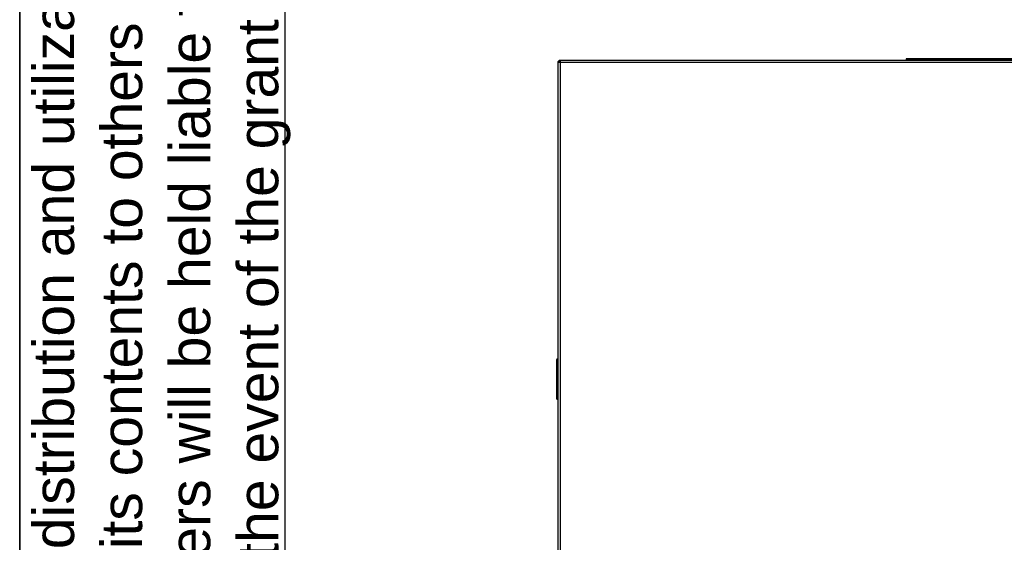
# Model space of a CAD drawing. Header units: millimetres. Extents: x 0 to 200, y 0 to 287.
# Tile 48 of 67: x 10 to 58, y 216 to 241. Entities that reach past the tile are written whole.
import ezdxf
from ezdxf.enums import TextEntityAlignment as Align

# ---------------------------------------------------------------- set-up
doc = ezdxf.new("R2010")
doc.units = ezdxf.units.MM
for name, color, linetype in [('148.256_BW4C_CTM', 7, 'Continuous'), ('Défaut', 7, 'Continuous'), ('Marges', 7, 'Continuous'), ('Standard', 7, 'Continuous')]:
    doc.layers.add(name, color=color, linetype=linetype)
doc.styles.add('SEACAD_Arial', font='arial.ttf')
doc.dimstyles.new('ISO_(mm)', dxfattribs={"dimtxt": 3, "dimasz": 3, "dimexe": 1.5, "dimexo": 0, "dimgap": 0.75, "dimtad": 1, "dimdec": 0, "dimlfac": 10, "dimtxsty": 'SEACAD_Arial', "dimblk1": '_SE_FILLED', "dimblk2": '_SE_FILLED', "dimsah": 1, "dimcen": 1.5, "dimadec": 0, "dimazin": 0, "dimtfac": 0.5, "dimtmove": 0, "dimatfit": 3, "dimfxl": 1, "dimarcsym": 0})

# ---------------------------------------------------------------- blocks, each defined once
blk = doc.blocks.new('SE')
at = {"layer": '148.256_BW4C_CTM', "color": 7, "linetype": 'Continuous'}
for p, q in [((36.368, 239.192), (36.348, 239.192)), ((36.348, 239.192), (36.348, 200.662)), ((36.368, 200.862), (36.368, 239.212)), ((36.468, 239.212), (36.368, 239.212)), ((36.466, 239.31), (36.467, 239.31)), ((36.466, 239.23), (36.467, 239.23)), ((36.467, 239.31), (36.467, 239.23)), ((36.467, 239.31), (36.468, 239.31)), ((36.467, 239.23), (36.468, 239.23)), ((36.468, 239.212), (36.468, 239.312)), ((64.018, 239.312), (36.468, 239.312)), ((64.018, 239.212), (36.468, 239.212)), ((36.468, 239.212), (36.468, 200.862)), ((53.418, 239.38), (53.418, 239.312)), ((53.738, 239.38), (53.738, 239.39)), ((62.538, 239.39), (53.738, 239.39)), ((62.538, 239.38), (53.738, 239.38)), ((53.738, 239.38), (53.738, 239.312)), ((36.283, 224.651), (36.283, 222.773)), ((36.333, 224.701), (36.333, 224.652)), ((36.333, 224.701), (36.348, 224.701)), ((36.333, 224.652), (36.333, 222.772)), ((36.333, 224.652), (36.348, 224.652)), ((36.282, 223.999), (36.283, 223.999)), ((36.282, 223.999), (36.282, 223.935)), ((36.282, 223.935), (36.283, 223.935)), ((36.282, 223.935), (36.282, 223.725)), ((36.282, 223.705), (36.283, 223.705)), ((36.282, 223.702), (36.283, 223.702)), ((36.282, 223.699), (36.283, 223.699)), ((36.282, 223.656), (36.282, 223.654)), ((36.282, 223.656), (36.282, 223.655)), ((36.283, 223.655), (36.282, 223.655)), ((36.282, 223.654), (36.283, 223.654)), ((36.282, 223.654), (36.282, 223.628)), ((36.282, 223.628), (36.283, 223.628)), ((36.282, 223.628), (36.282, 223.627)), ((36.282, 223.628), (36.283, 223.628)), ((36.282, 223.628), (36.282, 223.628)), ((36.282, 223.627), (36.283, 223.627)), ((36.282, 223.614), (36.283, 223.614)), ((36.282, 223.614), (36.282, 223.609)), ((36.282, 223.609), (36.283, 223.609)), ((36.282, 223.609), (36.282, 223.604)), ((36.282, 223.604), (36.283, 223.604)), ((36.282, 223.545), (36.283, 223.545)), ((36.282, 223.545), (36.282, 223.538)), ((36.282, 223.538), (36.283, 223.538)), ((36.282, 223.53), (36.283, 223.53)), ((36.282, 223.352), (36.283, 223.352)), ((36.282, 223.345), (36.283, 223.345)), ((36.282, 223.345), (36.282, 223.338)), ((36.282, 223.338), (36.283, 223.338)), ((36.282, 223.278), (36.283, 223.278)), ((36.282, 223.278), (36.282, 223.274)), ((36.282, 223.274), (36.283, 223.274)), ((36.282, 223.274), (36.282, 223.273)), ((36.282, 223.266), (36.282, 223.273)), ((36.282, 223.269), (36.283, 223.269)), ((36.282, 223.266), (36.283, 223.266)), ((36.282, 223.266), (36.282, 223.265)), ((36.282, 223.265), (36.283, 223.265)), ((36.282, 223.265), (36.282, 223.246)), ((36.283, 223.628), (36.283, 223.628)), ((36.282, 223.246), (36.283, 223.246)), ((36.282, 223.246), (36.282, 223.215)), ((36.282, 223.215), (36.283, 223.215)), ((36.282, 223.215), (36.282, 223.212)), ((36.282, 223.212), (36.283, 223.212)), ((36.282, 223.212), (36.282, 223.21)), ((36.282, 223.21), (36.283, 223.21)), ((36.282, 223.19), (36.283, 223.19)), ((36.282, 223.19), (36.282, 223.188)), ((36.282, 223.188), (36.283, 223.188)), ((36.282, 223.188), (36.282, 223.186)), ((36.282, 223.186), (36.283, 223.186)), ((36.282, 223.173), (36.283, 223.173)), ((36.282, 223.172), (36.283, 223.172)), ((36.282, 223.172), (36.282, 223.171)), ((36.282, 223.171), (36.283, 223.171)), ((36.282, 223.164), (36.282, 223.062)), ((36.282, 223.062), (36.283, 223.062)), ((36.333, 222.772), (36.333, 222.723)), ((36.333, 222.772), (36.348, 222.772)), ((36.333, 222.723), (36.348, 222.723))]:
    blk.add_line(p, q, dxfattribs=at)
for centre, radius, start, end in [((36.468, 239.192), 0.12, 90, 180), ((36.466, 239.212), 0.098, 90, 180), ((36.466, 239.212), 0.018, 90, 180), ((53.428, 239.38), 0.01, 90, 180), ((36.333, 224.651), 0.05, 90.5, 180), ((36.319, 224.137), 0.515, 88.4542, 93.971), ((36.333, 222.773), 0.05, 180, 269.5), ((36.317, 223.192), 0.42, 265.4017, 272.1731)]:
    blk.add_arc(centre, radius, start, end, dxfattribs=at)
for centre, major_axis in [((53.738, 239.38), (0.32, 0)), ((53.738, 239.39), (0.31, 0))]:
    blk.add_ellipse(centre, major_axis=major_axis, ratio=0.000051, start_param=1.570796, end_param=3.141593, dxfattribs=at)
blk = doc.blocks.new('DMBLK4')
at = {"layer": 'Standard', "linetype": 'Continuous'}
for points in [[(109.461, 252.576), (108.961, 255.576), (108.461, 252.576)], [(109.461, 194.012), (108.461, 194.012), (108.961, 191.012)]]:
    blk.add_hatch(color=7, dxfattribs=at).paths.add_polyline_path(points)
at = {"layer": 'Standard', "color": 7, "linetype": 'Continuous'}
for p, q in [((75.903, 255.576), (110.461, 255.576)), ((108.961, 255.576), (108.961, 191.012)), ((39.288, 191.012), (110.461, 191.012))]:
    blk.add_line(p, q, dxfattribs=at)
at = {"layer": 'Standard', "color": 7, "linetype": 'Continuous', "style": 'SEACAD_Arial'}
blk.add_text('646', height=3, rotation=90, dxfattribs=at).set_placement((105.211, 219.772), align=Align.TOP_LEFT)
blk = doc.blocks.new('_SE_FILLED')
at = {"color": 0}
blk.add_line((0, 0), (-1, 0), dxfattribs=at)
blk.add_solid([(0, 0), (-1, -0.1665), (-1, 0.1665), (0, 0)], dxfattribs=at)

msp = doc.modelspace()

# ---------------------------------------------------------------- linework, layer by layer
at = {"layer": 'Défaut', "color": 7, "linetype": 'Continuous'}
for p, q in [((10, 287), (10, 200.01)), ((23, 191.775), (23, 287))]:
    msp.add_line(p, q, dxfattribs=at)
at = {"layer": 'Marges', "color": 7, "linetype": 'Continuous'}
msp.add_line((10, 10), (10, 287), dxfattribs=at)

# ---------------------------------------------------------------- block references
at = {"layer": 'Standard'}
msp.add_blockref('SE', (0, 0), dxfattribs=at)

# ---------------------------------------------------------------- texts
at = {"layer": 'Défaut', "insert": (10.663, 192.722), "char_height": 2, "width": 94.92264, "attachment_point": 1, "rotation": 90}
msp.add_mtext('{\\fArial|b0||i0||c0|p34;\\C7;\\H2.;\\W1.;The reproduction, distribution and utilization of this document as well as the \\P}{\\fArial|b0||i0||c0|p34;\\C7;\\H2.;\\W1.;communication of its contents to others without express authorization is \\P}{\\fArial|b0||i0||c0|p34;\\C7;\\H2.;\\W1.;prohibited. Offenders will be held liable for the payment of damages. All \\P}{\\fArial|b0||i0||c0|p34;\\C7;\\H2.;\\W1.;rights reserved in the event of the grant of a patent, utility model or design.\\P}', dxfattribs=at)

# ---------------------------------------------------------------- dimensions: what is measured, and where the dimension line sits
at = {"layer": 'Standard', "color": 7, "linetype": 'Continuous'}
dim = msp.add_linear_dim(base=(108.961, 191.012), p1=(75.903, 255.576), p2=(39.288, 191.012), angle=90, text='\\A1;<>', dimstyle='ISO_(mm)', dxfattribs=at)
dim.commit()
dim.dimension.update_dxf_attribs({"geometry": 'DMBLK4', "text_midpoint": (108.961, 223.294), "dimtype": 160})

doc.saveas('drawing.dxf')
